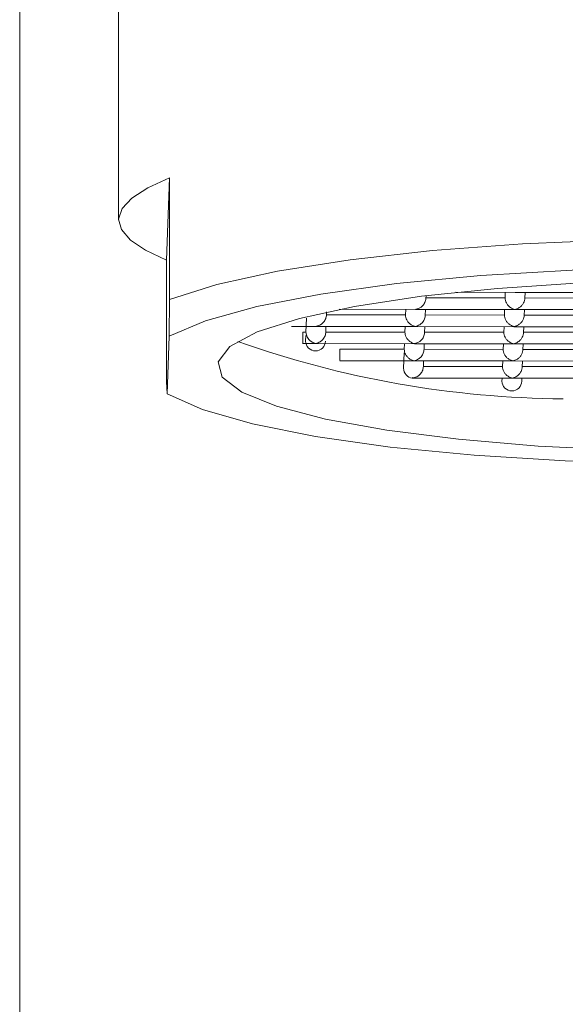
# Model space of a CAD drawing. Header units: millimetres. Extents: x 216.051 to 216.102, y 149.048 to 149.216.
# Tile 4 of 4: x 216.062 to 216.073, y 149.173 to 149.193. Entities that reach past the tile are written whole.
import ezdxf

# ---------------------------------------------------------------- set-up
doc = ezdxf.new("R2010")
doc.units = ezdxf.units.MM
doc.layers.add('SANINDUSA', color=3, linetype='Continuous')

msp = doc.modelspace()

# ---------------------------------------------------------------- linework, layer by layer
at = {"layer": 'SANINDUSA', "linetype": 'Continuous', "lineweight": 15}
for p, q in [((216.061543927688, 149.2034395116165), (216.0615439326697, 149.1724666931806)), ((216.0635439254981, 149.1941349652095), (216.0635439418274, 149.1892109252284)), ((216.0645131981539, 149.1883904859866), (216.06457511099, 149.1900560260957)), ((216.06457511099, 149.1900560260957), (216.0645751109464, 149.1875940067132)), ((216.0645131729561, 149.1859284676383), (216.0645131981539, 149.1883904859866)), ((216.0703627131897, 149.1877417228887), (216.0715768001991, 149.1877403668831)), ((216.0713624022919, 149.1877406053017), (216.0713582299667, 149.1876280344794)), ((216.0715629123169, 149.1877403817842), (216.0735767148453, 149.1877381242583)), ((216.0717580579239, 149.1876202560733), (216.0717625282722, 149.1877401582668)), ((216.0645751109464, 149.1875940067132), (216.0645658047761, 149.1868512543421)), ((216.0697580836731, 149.1876225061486), (216.0697599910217, 149.1876730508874)), ((216.0713582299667, 149.1876280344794), (216.069758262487, 149.1876298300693)), ((216.0733581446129, 149.1876257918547), (216.0717581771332, 149.1876275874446)), ((216.067745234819, 149.18727745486), (216.0677477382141, 149.1873439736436)), ((216.0680035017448, 149.1873970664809), (216.0695639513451, 149.1873953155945)), ((216.0693495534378, 149.1873955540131), (216.069345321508, 149.1872829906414)), ((216.0695498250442, 149.1873953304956), (216.0715638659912, 149.1873930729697)), ((216.0697452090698, 149.1872752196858), (216.0697496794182, 149.1873951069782)), ((216.071349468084, 149.1873933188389), (216.0713452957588, 149.1872807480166)), ((216.071549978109, 149.1873930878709), (216.073563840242, 149.187390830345)), ((216.0717451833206, 149.1872729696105), (216.0717495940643, 149.1873928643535)), ((216.0673427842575, 149.1872157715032), (216.067332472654, 149.1869379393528)), ((216.069345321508, 149.1872829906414), (216.0677453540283, 149.1872847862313)), ((216.0713452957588, 149.1872807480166), (216.0697453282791, 149.1872825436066)), ((216.0733452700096, 149.1872785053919), (216.0717453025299, 149.1872803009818)), ((216.067039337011, 149.1870508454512), (216.0675510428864, 149.1870502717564)), ((216.0672685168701, 149.1868685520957), (216.0672711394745, 149.1869380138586)), ((216.067332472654, 149.1869379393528), (216.0672711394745, 149.1869380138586)), ((216.0675371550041, 149.1870502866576), (216.0695510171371, 149.1870480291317)), ((216.0677323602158, 149.1869301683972), (216.0677367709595, 149.1870500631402)), ((216.0693324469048, 149.186935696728), (216.067732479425, 149.186937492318)), ((216.0693366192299, 149.1870482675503), (216.0693324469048, 149.186935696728)), ((216.069536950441, 149.1870480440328), (216.0715509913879, 149.1870457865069)), ((216.0697322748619, 149.1869279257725), (216.0697367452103, 149.1870478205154)), ((216.0713324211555, 149.1869334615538), (216.0697324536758, 149.1869352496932)), ((216.0713365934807, 149.1870460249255), (216.0713324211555, 149.1869334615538)), ((216.0715370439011, 149.1870458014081), (216.0735509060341, 149.1870435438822)), ((216.0717322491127, 149.1869256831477), (216.0717367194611, 149.1870455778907)), ((216.0733323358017, 149.1869312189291), (216.071732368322, 149.1869330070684)), ((216.0645225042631, 149.1856864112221), (216.0645658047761, 149.1868512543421)), ((216.0672650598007, 149.1867032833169), (216.0675381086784, 149.1867029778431)), ((216.0673299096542, 149.1868684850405), (216.0673255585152, 149.1867517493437)), ((216.0675240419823, 149.1867030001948), (216.0695380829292, 149.1867007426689)), ((216.069323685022, 149.1867009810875), (216.0693195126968, 149.1865884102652)), ((216.0695240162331, 149.1867007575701), (216.07153805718, 149.1866985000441)), ((216.0697194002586, 149.1865806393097), (216.0697238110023, 149.1867005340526)), ((216.0713236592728, 149.1866987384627), (216.0713194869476, 149.1865861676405)), ((216.0715241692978, 149.1866985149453), (216.0735379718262, 149.1866962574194)), ((216.0717193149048, 149.1865783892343), (216.0717237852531, 149.1866982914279)), ((216.0680169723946, 149.1865204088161), (216.0680195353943, 149.186589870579)), ((216.0693195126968, 149.1865884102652), (216.0680195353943, 149.186589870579)), ((216.0693169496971, 149.1865189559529), (216.0693052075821, 149.1862027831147)), ((216.0713194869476, 149.1865861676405), (216.0697195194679, 149.1865879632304)), ((216.0733194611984, 149.1865839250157), (216.0717194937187, 149.1865857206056)), ((216.0680136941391, 149.1863551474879), (216.069525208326, 149.1863534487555)), ((216.0695110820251, 149.1863534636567), (216.0715251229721, 149.1863512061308)), ((216.0697064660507, 149.1862333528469), (216.0697109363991, 149.1863532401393)), ((216.0713107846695, 149.1863514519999), (216.0713065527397, 149.1862388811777)), ((216.0715112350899, 149.1863512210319), (216.0735250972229, 149.186348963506)), ((216.0717064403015, 149.1862311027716), (216.0717109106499, 149.1863509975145)), ((216.0713065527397, 149.1862388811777), (216.06970658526, 149.1862406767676)), ((216.0733065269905, 149.1862366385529), (216.0717065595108, 149.1862384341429)), ((216.0645225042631, 149.1856864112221), (216.0645131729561, 149.1859284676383)), ((216.0694793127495, 149.1860061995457), (216.0715122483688, 149.186003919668)), ((216.0712978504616, 149.1860041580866), (216.0712955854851, 149.1859436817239)), ((216.0714981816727, 149.1860039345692), (216.073512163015, 149.1860016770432)), ((216.0716954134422, 149.1859352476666), (216.071697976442, 149.1860037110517))]:
    msp.add_line(p, q, dxfattribs=at)
at = {"layer": 'SANINDUSA', "linetype": 'Continuous', "lineweight": 15, "flags": 128}
for points in [[(216.0645131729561, 149.1883904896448), (216.0640866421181, 149.1885913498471), (216.0637809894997, 149.1887987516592), (216.063599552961, 149.1890105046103), (216.063544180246, 149.1892243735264), (216.0636154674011, 149.1894381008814), (216.063812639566, 149.1896494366), (216.0641336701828, 149.1898561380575), (216.064575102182, 149.1900560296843)], [(216.0865746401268, 149.1875693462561), (216.0856444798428, 149.1878739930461), (216.0844377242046, 149.1881478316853), (216.0829874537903, 149.1883833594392), (216.0813333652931, 149.1885741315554), (216.0795207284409, 149.1887149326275), (216.0775991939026, 149.1888018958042), (216.0756213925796, 149.1888326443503), (216.0736414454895, 149.1888063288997), (216.0717136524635, 149.1887236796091), (216.0698907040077, 149.1885869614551), (216.0682225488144, 149.1883999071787), (216.0667548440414, 149.1881676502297), (216.0655278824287, 149.187896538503), (216.064575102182, 149.1875940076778)], [(216.0645658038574, 149.1868512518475), (216.0653034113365, 149.1871651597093), (216.0663361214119, 149.1874528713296), (216.0676343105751, 149.1877061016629), (216.0691604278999, 149.1879175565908), (216.0708705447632, 149.1880811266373), (216.0727153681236, 149.1881921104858), (216.0746417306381, 149.1882473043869), (216.0765940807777, 149.1882451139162), (216.0785161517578, 149.188185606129), (216.0803525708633, 149.1880705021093), (216.0820503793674, 149.1879031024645), (216.0835606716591, 149.1876882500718), (216.0848398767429, 149.1874321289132), (216.0858511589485, 149.1871421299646), (216.0865653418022, 149.1868265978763)], [(216.0737583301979, 149.1845479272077), (216.0720301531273, 149.1846307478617), (216.0704149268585, 149.1847658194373), (216.0689645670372, 149.1849488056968), (216.0677256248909, 149.185173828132), (216.066737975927, 149.1854336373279), (216.0660333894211, 149.1857199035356), (216.0656344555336, 149.1860234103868), (216.0655539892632, 149.1863344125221), (216.0657946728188, 149.1866429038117), (216.0663486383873, 149.1869389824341), (216.0671981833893, 149.1872131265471), (216.0683159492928, 149.1874565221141), (216.0696660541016, 149.1876613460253), (216.0712051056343, 149.187821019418), (216.0728835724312, 149.1879304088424)], [(216.0865220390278, 149.1856617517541), (216.085784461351, 149.1853478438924), (216.084751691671, 149.185060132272), (216.0834535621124, 149.1848069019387), (216.0819274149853, 149.1845954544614), (216.0802173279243, 149.1844318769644), (216.0783725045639, 149.1843208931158), (216.0764461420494, 149.1842657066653), (216.0744937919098, 149.1842678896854), (216.0725717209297, 149.1843273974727), (216.0707353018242, 149.1844425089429), (216.0690374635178, 149.1846099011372), (216.0675272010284, 149.1848247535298), (216.0662479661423, 149.1850808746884), (216.065236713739, 149.1853708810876), (216.0645225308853, 149.1856864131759)]]:
    msp.add_lwpolyline(points, dxfattribs=at)
at = {"layer": 'SANINDUSA', "linetype": 'Continuous', "lineweight": 15}
msp.add_arc((216.0726826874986, 149.2056091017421), 0.02002439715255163, 250.3664078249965, 269.5803302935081, dxfattribs=at)
for points, knots in [([(216.069758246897, 149.18762982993), (216.069757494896, 149.1876172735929), (216.0697559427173, 149.1875913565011), (216.0697439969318, 149.1875521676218), (216.0697252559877, 149.1875138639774), (216.0696932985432, 149.1874703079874), (216.0696364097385, 149.187422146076), (216.0695866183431, 149.1874072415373), (216.0695569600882, 149.1873983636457)], [0, 0, 0, 0, 0.09926001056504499, 0.2048790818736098, 0.3198288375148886, 0.4464254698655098, 0.67026321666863, 1, 1, 1, 1]), ([(216.0715569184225, 149.1873961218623), (216.0715440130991, 149.1873991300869), (216.0715197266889, 149.1874047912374), (216.0714863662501, 149.1874209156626), (216.0714581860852, 149.1874392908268), (216.071435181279, 149.1874584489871), (216.0714093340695, 149.1874850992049), (216.0713838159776, 149.1875229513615), (216.0713624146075, 149.1875755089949), (216.0713595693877, 149.1876110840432), (216.0713582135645, 149.1876280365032)], [0, 0, 0, 0, 0.1450946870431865, 0.2730523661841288, 0.3839290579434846, 0.4778153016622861, 0.5548657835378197, 0.7205398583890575, 0.8668297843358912, 1, 1, 1, 1]), ([(216.0715569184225, 149.1873961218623), (216.0715700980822, 149.1873990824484), (216.0715949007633, 149.1874046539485), (216.0716292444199, 149.1874206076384), (216.0716577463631, 149.1874389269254), (216.0716805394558, 149.1874581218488), (216.071706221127, 149.1874848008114), (216.0717325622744, 149.1875225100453), (216.071754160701, 149.1875750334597), (216.0717568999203, 149.1876106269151), (216.0717582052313, 149.1876275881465)], [0, 0, 0, 0, 0.1450946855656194, 0.2730523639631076, 0.3839290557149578, 0.4778153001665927, 0.5548657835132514, 0.7205398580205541, 0.8668297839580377, 1, 1, 1, 1]), ([(216.0677453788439, 149.1872847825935), (216.0677446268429, 149.1872722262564), (216.0677430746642, 149.1872463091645), (216.0677311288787, 149.1872071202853), (216.0677123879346, 149.1871688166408), (216.0676804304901, 149.1871252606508), (216.0676235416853, 149.1870770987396), (216.06757375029, 149.1870621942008), (216.0675440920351, 149.1870533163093)], [0, 0, 0, 0, 0.09926001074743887, 0.2048790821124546, 0.3198288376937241, 0.4464254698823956, 0.6702632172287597, 1, 1, 1, 1]), ([(216.0695440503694, 149.1870510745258), (216.0695311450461, 149.1870540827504), (216.069506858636, 149.1870597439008), (216.0694734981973, 149.1870758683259), (216.0694453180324, 149.18709424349), (216.069422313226, 149.1871134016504), (216.0693964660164, 149.1871400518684), (216.0693709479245, 149.1871779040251), (216.0693495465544, 149.1872304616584), (216.0693467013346, 149.1872660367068), (216.0693453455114, 149.1872829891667)], [0, 0, 0, 0, 0.145094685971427, 0.2730523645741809, 0.3839290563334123, 0.4778153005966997, 0.5548657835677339, 0.7205398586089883, 0.8668297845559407, 1, 1, 1, 1]), ([(216.0697453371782, 149.1872825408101), (216.0697445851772, 149.1872699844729), (216.0697430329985, 149.187244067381), (216.0697310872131, 149.1872048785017), (216.069712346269, 149.1871665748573), (216.0696803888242, 149.1871230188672), (216.0696235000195, 149.1870748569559), (216.0695737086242, 149.1870599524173), (216.0695440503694, 149.1870510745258)], [0, 0, 0, 0, 0.09926001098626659, 0.2048790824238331, 0.3198288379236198, 0.446425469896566, 0.6702632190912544, 1, 1, 1, 1]), ([(216.0715440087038, 149.1870488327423), (216.0715311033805, 149.1870518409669), (216.0715068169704, 149.1870575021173), (216.0714734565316, 149.1870736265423), (216.0714452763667, 149.1870920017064), (216.0714222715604, 149.1871111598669), (216.0713964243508, 149.1871378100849), (216.0713709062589, 149.1871756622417), (216.0713495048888, 149.187228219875), (216.0713466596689, 149.1872637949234), (216.0713453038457, 149.1872807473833)], [0, 0, 0, 0, 0.1450946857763, 0.2730523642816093, 0.3839290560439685, 0.4778153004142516, 0.554865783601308, 0.7205398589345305, 0.8668297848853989, 1, 1, 1, 1]), ([(216.0715440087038, 149.1870488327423), (216.0715571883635, 149.1870517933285), (216.0715819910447, 149.1870573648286), (216.0716163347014, 149.1870733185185), (216.0716448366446, 149.1870916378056), (216.0716676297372, 149.187110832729), (216.0716933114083, 149.1871375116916), (216.0717196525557, 149.1871752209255), (216.0717412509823, 149.1872277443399), (216.0717439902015, 149.1872633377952), (216.0717452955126, 149.1872802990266)], [0, 0, 0, 0, 0.145094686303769, 0.2730523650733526, 0.3839290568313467, 0.4778153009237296, 0.5548657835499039, 0.7205398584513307, 0.8668297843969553, 0.9999999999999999, 0.9999999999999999, 0.9999999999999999, 0.9999999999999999]), ([(216.0672711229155, 149.1869380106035), (216.0672711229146, 149.1868864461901), (216.0672709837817, 149.1868314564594), (216.0672705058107, 149.1867456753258), (216.0672701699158, 149.1867154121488), (216.0672694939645, 149.186697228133), (216.0672691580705, 149.1867094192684), (216.067268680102, 149.1867694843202), (216.0672685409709, 149.1868169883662), (216.0672685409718, 149.1868685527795)], [0, 0, 0, 0, 0.25, 0.25, 0.5, 0.5, 0.75, 0.75, 1, 1, 1, 1]), ([(216.0673324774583, 149.1869379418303), (216.0673331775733, 149.1869253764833), (216.0673346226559, 149.1868994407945), (216.0673462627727, 149.1868601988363), (216.067364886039, 149.1868218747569), (216.0673968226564, 149.1867783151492), (216.0674513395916, 149.1867297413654), (216.0675013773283, 149.1867148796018), (216.0675311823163, 149.1867060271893)], [0, 0, 0, 0, 0.09926001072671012, 0.2048790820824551, 0.3198288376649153, 0.4464254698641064, 0.6702632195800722, 0.9999999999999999, 0.9999999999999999, 0.9999999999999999, 0.9999999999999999]), ([(216.0677324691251, 149.1869374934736), (216.0677317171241, 149.1869249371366), (216.0677301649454, 149.1868990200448), (216.0677182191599, 149.1868598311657), (216.0676994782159, 149.1868215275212), (216.0676675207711, 149.1867779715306), (216.0676106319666, 149.1867298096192), (216.067560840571, 149.1867149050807), (216.0675311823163, 149.1867060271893)], [0, 0, 0, 0, 0.09926000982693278, 0.2048790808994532, 0.3198288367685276, 0.4464254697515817, 0.6702632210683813, 0.9999999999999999, 0.9999999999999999, 0.9999999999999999, 0.9999999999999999]), ([(216.0695311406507, 149.1867037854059), (216.0695182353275, 149.1867067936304), (216.0694939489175, 149.1867124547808), (216.0694605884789, 149.1867285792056), (216.069432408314, 149.1867469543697), (216.0694094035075, 149.1867661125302), (216.0693835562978, 149.1867927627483), (216.0693580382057, 149.1868306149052), (216.0693366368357, 149.1868831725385), (216.0693337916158, 149.1869187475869), (216.0693324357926, 149.1869357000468)], [0, 0, 0, 0, 0.145094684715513, 0.2730523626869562, 0.3839290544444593, 0.4778152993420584, 0.5548657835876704, 0.7205398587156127, 0.8668297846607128, 1, 1, 1, 1]), ([(216.0697324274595, 149.1869352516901), (216.0697316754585, 149.186922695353), (216.0697301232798, 149.1868967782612), (216.0697181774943, 149.186857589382), (216.0696994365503, 149.1868192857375), (216.0696674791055, 149.1867757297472), (216.0696105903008, 149.1867275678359), (216.0695607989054, 149.1867126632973), (216.0695311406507, 149.1867037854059)], [0, 0, 0, 0, 0.09926001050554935, 0.204879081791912, 0.3198288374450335, 0.4464254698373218, 0.6702632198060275, 1, 1, 1, 1]), ([(216.071531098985, 149.1867015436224), (216.0715181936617, 149.186704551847), (216.0714939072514, 149.1867102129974), (216.0714605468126, 149.1867263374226), (216.0714323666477, 149.1867447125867), (216.0714093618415, 149.1867638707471), (216.071383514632, 149.186790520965), (216.0713579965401, 149.1868283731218), (216.07133659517, 149.1868809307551), (216.0713337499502, 149.1869165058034), (216.071332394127, 149.1869334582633)], [0, 0, 0, 0, 0.1450946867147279, 0.2730523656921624, 0.3839290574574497, 0.477815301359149, 0.5548657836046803, 0.7205398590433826, 0.8668297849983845, 0.9999999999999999, 0.9999999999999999, 0.9999999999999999, 0.9999999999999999]), ([(216.071531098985, 149.1867015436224), (216.0715442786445, 149.1867045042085), (216.0715690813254, 149.1867100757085), (216.0716034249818, 149.1867260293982), (216.0716319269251, 149.1867443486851), (216.071654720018, 149.1867635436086), (216.0716804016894, 149.1867902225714), (216.071706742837, 149.1868279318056), (216.0717283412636, 149.1868804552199), (216.0717310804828, 149.1869160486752), (216.0717323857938, 149.1869330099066)], [0, 0, 0, 0, 0.1450946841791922, 0.27305236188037, 0.3839290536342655, 0.4778152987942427, 0.5548657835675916, 0.7205398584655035, 0.8668297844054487, 1, 1, 1, 1]), ([(216.0673255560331, 149.1867517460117), (216.0673255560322, 149.1867001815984), (216.0673471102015, 149.1866489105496), (216.0674211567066, 149.1865759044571), (216.0674731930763, 149.1865546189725), (216.0675779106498, 149.186554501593), (216.0676299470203, 149.1865756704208), (216.0677039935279, 149.1866485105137), (216.0677255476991, 149.1866997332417), (216.0677255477, 149.186751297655)], [0, 0, 0, 0, 0.25, 0.25, 0.5, 0.5, 0.75, 0.75, 1, 1, 1, 1]), ([(216.0680195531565, 149.1865898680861), (216.0680195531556, 149.1865383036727), (216.0680194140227, 149.186483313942), (216.0680189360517, 149.1863975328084), (216.0680186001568, 149.1863672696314), (216.0680179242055, 149.1863490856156), (216.0680175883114, 149.1863612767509), (216.068017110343, 149.1864213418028), (216.0680169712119, 149.1864688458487), (216.0680169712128, 149.1865204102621)], [0, 0, 0, 0, 0.25, 0.25, 0.5, 0.5, 0.75, 0.75, 1, 1, 1, 1]), ([(216.0695182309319, 149.1863564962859), (216.0695053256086, 149.1863595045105), (216.0694810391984, 149.186365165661), (216.0694476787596, 149.186381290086), (216.0694194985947, 149.1863996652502), (216.0693964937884, 149.1864188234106), (216.0693706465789, 149.1864454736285), (216.069345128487, 149.1864833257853), (216.0693237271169, 149.1865358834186), (216.0693208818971, 149.1865714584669), (216.0693195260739, 149.1865884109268)], [0, 0, 0, 0, 0.1450946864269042, 0.2730523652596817, 0.3839290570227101, 0.4778153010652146, 0.5548657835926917, 0.7205398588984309, 0.8668297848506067, 1, 1, 1, 1]), ([(216.0697195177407, 149.1865879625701), (216.0697187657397, 149.1865754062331), (216.069717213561, 149.1865494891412), (216.0697052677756, 149.186510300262), (216.0696865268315, 149.1864719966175), (216.0696545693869, 149.1864284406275), (216.0695976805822, 149.1863802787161), (216.0695478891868, 149.1863653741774), (216.0695182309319, 149.1863564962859)], [0, 0, 0, 0, 0.09926001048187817, 0.2048790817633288, 0.3198288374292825, 0.4464254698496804, 0.6702632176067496, 1, 1, 1, 1]), ([(216.0715181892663, 149.1863542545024), (216.071505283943, 149.186357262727), (216.071480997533, 149.1863629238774), (216.0714476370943, 149.1863790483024), (216.0714194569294, 149.1863974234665), (216.071396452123, 149.186416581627), (216.0713706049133, 149.1864432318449), (216.0713450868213, 149.1864810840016), (216.0713236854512, 149.186533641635), (216.0713208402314, 149.1865692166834), (216.0713194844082, 149.1865861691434)], [0, 0, 0, 0, 0.1450946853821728, 0.2730523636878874, 0.383929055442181, 0.4778152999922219, 0.554865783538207, 0.7205398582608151, 0.866829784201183, 1, 1, 1, 1]), ([(216.0715181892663, 149.1863542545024), (216.0715313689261, 149.1863572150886), (216.0715561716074, 149.1863627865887), (216.0715905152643, 149.1863787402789), (216.0716190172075, 149.186397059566), (216.0716418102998, 149.1864162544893), (216.0716674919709, 149.1864429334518), (216.0716938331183, 149.1864806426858), (216.0717154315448, 149.1865331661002), (216.0717181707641, 149.1865687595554), (216.0717194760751, 149.1865857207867)], [0, 0, 0, 0, 0.1450946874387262, 0.2730523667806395, 0.3839290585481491, 0.4778153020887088, 0.554865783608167, 0.7205398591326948, 0.8668297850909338, 0.9999999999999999, 0.9999999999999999, 0.9999999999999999, 0.9999999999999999]), ([(216.0693051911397, 149.1862027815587), (216.0693051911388, 149.1861546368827), (216.0693238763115, 149.1861066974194), (216.0693893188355, 149.1860350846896), (216.0694357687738, 149.1860117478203), (216.0694843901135, 149.1860066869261)], [0, 0, 0, 0, 0.5, 0.5, 1, 1, 1, 1]), ([(216.069706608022, 149.1862406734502), (216.069705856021, 149.1862281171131), (216.0697043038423, 149.1862022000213), (216.0696923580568, 149.186163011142), (216.0696736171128, 149.1861247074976), (216.0696416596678, 149.1860811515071), (216.0695847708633, 149.1860329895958), (216.0695349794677, 149.1860180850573), (216.0695053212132, 149.1860092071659)], [0, 0, 0, 0, 0.09926001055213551, 0.2048790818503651, 0.3198288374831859, 0.4464254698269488, 0.6702632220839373, 1, 1, 1, 1]), ([(216.0715052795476, 149.1860069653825), (216.071492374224, 149.1860099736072), (216.0714680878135, 149.1860156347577), (216.0714347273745, 149.1860317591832), (216.0714065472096, 149.1860501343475), (216.0713835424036, 149.1860692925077), (216.0713576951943, 149.1860959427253), (216.0713321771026, 149.1861337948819), (216.0713107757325, 149.1861863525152), (216.0713079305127, 149.1862219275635), (216.0713065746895, 149.1862388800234)], [0, 0, 0, 0, 0.1450946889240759, 0.2730523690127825, 0.3839290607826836, 0.477815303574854, 0.5548657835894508, 0.7205398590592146, 0.8668297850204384, 1, 1, 1, 1]), ([(216.0715052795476, 149.1860069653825), (216.0715184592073, 149.1860099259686), (216.0715432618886, 149.1860154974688), (216.0715776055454, 149.1860314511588), (216.0716061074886, 149.1860497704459), (216.071628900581, 149.1860689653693), (216.0716545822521, 149.1860956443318), (216.0716809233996, 149.1861333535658), (216.0717025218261, 149.1861858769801), (216.0717052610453, 149.1862214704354), (216.0717065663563, 149.1862384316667)], [0, 0, 0, 0, 0.1450946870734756, 0.2730523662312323, 0.3839290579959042, 0.4778153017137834, 0.5548657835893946, 0.7205398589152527, 0.8668297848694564, 1, 1, 1, 1]), ([(216.0712956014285, 149.1859436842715), (216.0712956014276, 149.1858921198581), (216.0713171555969, 149.1858408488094), (216.071391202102, 149.1857678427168), (216.0714432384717, 149.1857465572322), (216.0715479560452, 149.1857464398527), (216.0715999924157, 149.1857676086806), (216.0716740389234, 149.1858404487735), (216.0716955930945, 149.1858916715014), (216.0716955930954, 149.1859432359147)], [0, 0, 0, 0, 0.25, 0.25, 0.5, 0.5, 0.75, 0.75, 1, 1, 1, 1])]:
    msp.add_open_spline(points, degree=3, knots=knots, dxfattribs=at)
for points in [[(216.0694843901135, 149.1860066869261), (216.0694844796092, 149.1860090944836), (216.0694845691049, 149.186011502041), (216.0694846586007, 149.1860139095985)], [(216.0694843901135, 149.1860066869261), (216.0694913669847, 149.1860071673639), (216.0694983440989, 149.1860080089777), (216.0695053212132, 149.1860092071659)], [(216.0695259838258, 149.1860066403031), (216.069512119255, 149.1860066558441), (216.0694982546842, 149.1860066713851), (216.0694843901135, 149.1860066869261)], [(216.0694846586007, 149.1860139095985), (216.0694915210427, 149.1860119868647), (216.0694984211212, 149.1860104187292), (216.0695053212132, 149.1860092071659)]]:
    msp.add_open_spline(points, degree=3, dxfattribs=at)

doc.saveas('drawing.dxf')
